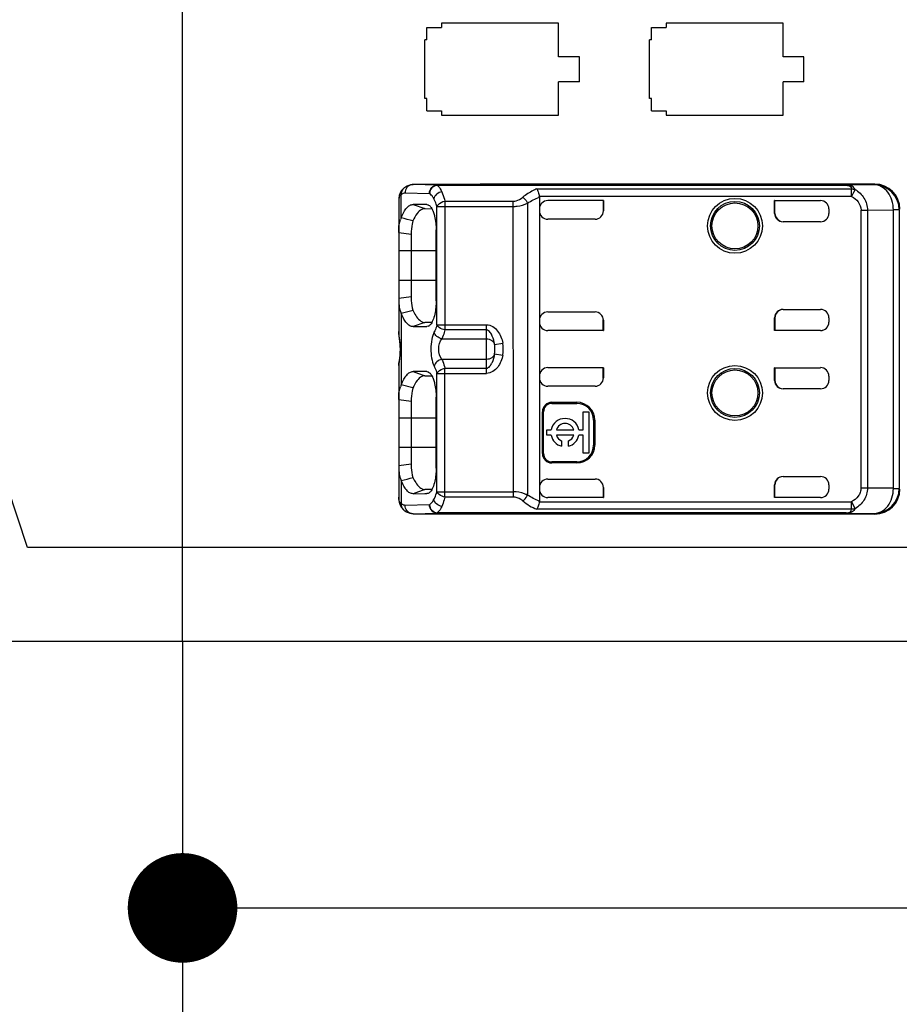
# Model space of a CAD drawing. Header units: millimetres. Extents: x 0 to 210, y 0 to 297.
# Tile 5 of 26: x 79.63 to 86.65, y 146.31 to 154.17. Entities that reach past the tile are written whole.
import ezdxf
from ezdxf.enums import TextEntityAlignment as Align

# ---------------------------------------------------------------- set-up
doc = ezdxf.new("R2010")
doc.units = ezdxf.units.MM
doc.header["$LTSCALE"] = 19.36
doc.layers.get('0').update_dxf_attribs({"linetype": 'CONTINUOUS'})
doc.layers.add('Z_DIM_2D', color=7, linetype='CONTINUOUS')
doc.layers.add('Z_NOTICE', color=7, linetype='CONTINUOUS')
doc.styles.get("Standard").update_dxf_attribs({"font": 'txt', "width": 0.7})
doc.styles.add('TEXTSTYLE_3', font='helveticaneueltw1g-ltcn.otf')
doc.styles.add('TEXTSTYLE_4', font='gdt', dxfattribs={"width": 0.7})
doc.dimstyles.new('DIMSTYLE_1', dxfattribs={"dimtxt": 2.1, "dimasz": 3.5, "dimexe": 1.5, "dimexo": 0, "dimgap": 0.525, "dimtad": 0, "dimtih": 1, "dimtoh": 1, "dimdec": 3, "dimlfac": 3, "dimdsep": 46, "dimtxsty": 'TEXTSTYLE_3', "dimblk": '_FILLED', "dimblk1": '_FILLED', "dimblk2": '_FILLED', "dimcen": 0.09, "dimclrt": 5, "dimadec": 0, "dimazin": 0, "dimtp": 0.2, "dimtm": 0.2, "dimtfac": 1, "dimtdec": 3, "dimtofl": 0, "dimtmove": 0, "dimatfit": 3, "dimldrblk": '_FILLED', "dimfxl": 1, "dimtolj": 1, "dimarcsym": 0})
doc.dimstyles.new('DIMSTYLE_2', dxfattribs={"dimtxt": 2.1, "dimasz": 3.5, "dimexe": 1.5, "dimexo": 0, "dimgap": 0.525, "dimtad": 0, "dimtih": 1, "dimtoh": 1, "dimdec": 3, "dimlfac": 3, "dimdsep": 46, "dimtxsty": 'TEXTSTYLE_3', "dimblk": '_FILLED', "dimblk1": '_FILLED', "dimblk2": '_FILLED', "dimcen": 0.09, "dimclrt": 5, "dimadec": 0, "dimazin": 0, "dimtp": 0.1, "dimtm": 0.1, "dimtfac": 1, "dimtdec": 3, "dimtofl": 0, "dimtmove": 0, "dimatfit": 3, "dimldrblk": '_FILLED', "dimfxl": 1, "dimtolj": 1, "dimarcsym": 0})
doc.dimstyles.new('DIMSTYLE_3', dxfattribs={"dimtxt": 2.1, "dimasz": 3.5, "dimexe": 1.5, "dimexo": 0, "dimgap": 0.525, "dimtad": 0, "dimtih": 1, "dimtoh": 1, "dimdec": 3, "dimlfac": 3, "dimdsep": 46, "dimtxsty": 'TEXTSTYLE_3', "dimblk": '_FILLED', "dimblk1": '_FILLED', "dimblk2": '_FILLED', "dimcen": 0.09, "dimclrt": 5, "dimadec": 0, "dimazin": 0, "dimtp": 0.3, "dimtm": 0.3, "dimtfac": 1, "dimtdec": 3, "dimtofl": 0, "dimtmove": 0, "dimatfit": 3, "dimldrblk": '_FILLED', "dimfxl": 1, "dimtolj": 1, "dimarcsym": 0})
doc.dimstyles.new('DIMSTYLE_4', dxfattribs={"dimtxt": 2.1, "dimasz": 3.5, "dimexe": 1.5, "dimexo": 0, "dimgap": 0.525, "dimtad": 0, "dimtih": 1, "dimtoh": 1, "dimdec": 3, "dimlfac": 3, "dimdsep": 46, "dimtxsty": 'TEXTSTYLE_3', "dimblk": '_FILLED', "dimblk1": '_FILLED', "dimblk2": '_FILLED', "dimcen": 0.09, "dimclrt": 5, "dimadec": 0, "dimazin": 0, "dimtol": 1, "dimtp": 0.4, "dimtm": 0.4, "dimtfac": 1, "dimtdec": 3, "dimtofl": 0, "dimtmove": 0, "dimatfit": 3, "dimldrblk": '_FILLED', "dimfxl": 1, "dimtolj": 1, "dimarcsym": 0})
doc.dimstyles.get("Standard").update_dxf_attribs({"dimtxt": 3.5, "dimasz": 3.5, "dimexe": 1.5, "dimexo": 0, "dimtad": 1, "dimdec": 3, "dimdsep": 46, "dimtxsty": 'STANDARD', "dimblk": '_FILLED', "dimblk1": '_FILLED', "dimblk2": '_FILLED', "dimcen": 0.09, "dimclrt": 5, "dimadec": 0, "dimazin": 0, "dimtol": 1, "dimtp": 0.001, "dimtm": 0.001, "dimtfac": 1, "dimtdec": 3, "dimtofl": 0, "dimtmove": 0, "dimatfit": 3, "dimldrblk": '_FILLED', "dimfxl": 1, "dimtolj": 1, "dimarcsym": 0})

# ---------------------------------------------------------------- blocks, each defined once
blk = doc.blocks.new('*D0')
at = {"layer": 'Z_DIM_2D', "color": 2, "linetype": 'CONTINUOUS'}
blk.add_line((88.5332, 157.4556), (88.5332, 145.5798), dxfattribs=at)
at = {"layer": 'Z_DIM_2D', "color": 5, "linetype": 'CONTINUOUS', "style": 'TEXTSTYLE_3'}
blk.add_text('22.8', height=2.1, rotation=90, dxfattribs=at).set_placement((89.5832, 144.5298), align=Align.RIGHT)
blk = doc.blocks.new('_FILLED')
at = {"color": 0, "linetype": 'BYBLOCK'}
blk.add_solid([(0, 0), (-1, 0.125), (-1, -0.125)], dxfattribs=at)
blk = doc.blocks.new('_NONE')
blk = doc.blocks.new('*D1')
at = {"layer": 'Z_DIM_2D', "color": 2, "linetype": 'CONTINUOUS'}
blk.add_line((80.9332, 149.2056), (80.9332, 145.5798), dxfattribs=at)
at = {"layer": 'Z_DIM_2D', "color": 5, "linetype": 'CONTINUOUS', "style": 'TEXTSTYLE_3'}
blk.add_text('0', height=2.1, rotation=90, dxfattribs=at).set_placement((81.9832, 144.5298), align=Align.RIGHT)
blk = doc.blocks.new('*D2')
at = {"layer": 'Z_DIM_2D', "color": 2, "linetype": 'CONTINUOUS'}
blk.add_line((96.0332, 157.4556), (96.0332, 145.5798), dxfattribs=at)
at = {"layer": 'Z_DIM_2D', "color": 5, "linetype": 'CONTINUOUS', "style": 'TEXTSTYLE_3'}
blk.add_text('45.3', height=2.1, rotation=90, dxfattribs=at).set_placement((97.0832, 144.5298), align=Align.RIGHT)
blk = doc.blocks.new('*D3')
at = {"layer": 'Z_DIM_2D', "color": 2, "linetype": 'CONTINUOUS'}
blk.add_line((103.5332, 157.4556), (103.5332, 145.5798), dxfattribs=at)
at = {"layer": 'Z_DIM_2D', "color": 5, "linetype": 'CONTINUOUS', "style": 'TEXTSTYLE_3'}
blk.add_text('67.8', height=2.1, rotation=90, dxfattribs=at).set_placement((104.5832, 144.5298), align=Align.RIGHT)
blk = doc.blocks.new('*D4')
at = {"layer": 'Z_DIM_2D', "color": 2, "linetype": 'CONTINUOUS'}
for p, q in [((105.4665, 157.4556), (105.4665, 148.3887)), ((105.4665, 148.3887), (107.3938, 147.6349)), ((107.3938, 147.6349), (107.3938, 145.5798))]:
    blk.add_line(p, q, dxfattribs=at)
at = {"layer": 'Z_DIM_2D', "color": 5, "linetype": 'CONTINUOUS', "style": 'TEXTSTYLE_3'}
blk.add_text('73.6', height=2.1, rotation=90, dxfattribs=at).set_placement((108.4438, 144.5298), align=Align.RIGHT)
blk = doc.blocks.new('*D5')
at = {"layer": 'Z_DIM_2D', "color": 2, "linetype": 'CONTINUOUS'}
blk.add_line((112.9665, 157.4556), (112.9665, 145.5798), dxfattribs=at)
at = {"layer": 'Z_DIM_2D', "color": 5, "linetype": 'CONTINUOUS', "style": 'TEXTSTYLE_3'}
blk.add_text('96.1', height=2.1, rotation=90, dxfattribs=at).set_placement((114.0165, 144.5298), align=Align.RIGHT)
blk = doc.blocks.new('*D6')
at = {"layer": 'Z_DIM_2D', "color": 2, "linetype": 'CONTINUOUS'}
for p, q in [((120.4665, 157.4556), (120.4665, 148.3887)), ((120.4665, 148.3887), (117.7146, 147.6349)), ((117.7146, 147.6349), (117.7146, 145.5798))]:
    blk.add_line(p, q, dxfattribs=at)
at = {"layer": 'Z_DIM_2D', "color": 5, "linetype": 'CONTINUOUS', "style": 'TEXTSTYLE_3'}
blk.add_text('118.6', height=2.1, rotation=90, dxfattribs=at).set_placement((118.7646, 144.5298), align=Align.RIGHT)
blk = doc.blocks.new('*D7')
at = {"layer": 'Z_DIM_2D', "color": 2, "linetype": 'CONTINUOUS'}
blk.add_line((121.3998, 149.2056), (121.3998, 145.5798), dxfattribs=at)
at = {"layer": 'Z_DIM_2D', "color": 5, "linetype": 'CONTINUOUS'}
for s, height, style, p in [('0.4', 1.47, 'TEXTSTYLE_3', (122.1348, 144.5298)), ('`', 1.47, 'TEXTSTYLE_4', (122.1348, 142.0615)), ('121.4', 2.1, 'TEXTSTYLE_3', (122.4498, 140.3465))]:
    blk.add_text(s, height=height, rotation=90, dxfattribs=dict(at, style=style)).set_placement(p, align=Align.RIGHT)
blk = doc.blocks.new('*D8')
at = {"layer": 'Z_DIM_2D', "color": 2, "linetype": 'CONTINUOUS'}
for p, q in [((78.8268, 152.5468), (76.7155, 152.5468)), ((79.6965, 149.9556), (78.8268, 152.5468)), ((96.0332, 149.9556), (79.6965, 149.9556))]:
    blk.add_line(p, q, dxfattribs=at)
at = {"layer": 'Z_DIM_2D', "color": 5, "linetype": 'CONTINUOUS', "style": 'TEXTSTYLE_3'}
blk.add_text('2.25', height=2.1, dxfattribs=at).set_placement((75.6655, 151.4968), align=Align.RIGHT)
blk = doc.blocks.new('*D9')
at = {"layer": 'Z_DIM_2D', "color": 2, "linetype": 'CONTINUOUS'}
blk.add_line((80.9332, 149.2056), (76.7155, 149.2056), dxfattribs=at)
at = {"layer": 'Z_DIM_2D', "color": 5, "linetype": 'CONTINUOUS', "style": 'TEXTSTYLE_3'}
blk.add_text('0', height=2.1, dxfattribs=at).set_placement((75.6655, 148.1556), align=Align.RIGHT)
blk = doc.blocks.new('*D10')
at = {"layer": 'Z_DIM_2D', "color": 2, "linetype": 'CONTINUOUS'}
blk.add_line((88.5332, 157.4556), (76.7155, 157.4556), dxfattribs=at)
at = {"layer": 'Z_DIM_2D', "color": 5, "linetype": 'CONTINUOUS', "style": 'TEXTSTYLE_3'}
blk.add_text('24.75', height=2.1, dxfattribs=at).set_placement((75.6655, 156.4056), align=Align.RIGHT)
blk = doc.blocks.new('*D11')
at = {"layer": 'Z_DIM_2D', "color": 2, "linetype": 'CONTINUOUS'}
for p, q in [((79.769, 164.9556), (79.0442, 162.6937)), ((96.0332, 164.9556), (79.769, 164.9556)), ((79.0442, 162.6937), (76.7155, 162.6937))]:
    blk.add_line(p, q, dxfattribs=at)
at = {"layer": 'Z_DIM_2D', "color": 5, "linetype": 'CONTINUOUS', "style": 'TEXTSTYLE_3'}
blk.add_text('47.25', height=2.1, dxfattribs=at).set_placement((75.6655, 161.6437), align=Align.RIGHT)
blk = doc.blocks.new('*D12')
at = {"layer": 'Z_DIM_2D', "color": 2, "linetype": 'CONTINUOUS'}
blk.add_line((80.9332, 165.7056), (76.7155, 165.7056), dxfattribs=at)
at = {"layer": 'Z_DIM_2D', "color": 5, "linetype": 'CONTINUOUS'}
for s, height, style, p in [('49.5', 2.1, 'TEXTSTYLE_3', (71.4822, 164.6556)), ('`', 1.47, 'TEXTSTYLE_4', (73.1972, 164.9706)), ('0.4', 1.47, 'TEXTSTYLE_3', (75.6655, 164.9706))]:
    blk.add_text(s, height=height, dxfattribs=dict(at, style=style)).set_placement(p, align=Align.RIGHT)

msp = doc.modelspace()

# ---------------------------------------------------------------- linework, layer by layer
at = {"color": 7, "linetype": 'CONTINUOUS'}
for p, q in [((80.93317, 149.2056), (80.93317, 165.7056)), ((82.88317, 154.0056), (82.88317, 154.1056)), ((82.88317, 154.1056), (82.99984, 154.1056)), ((82.99984, 154.13893), (82.99984, 154.1056)), ((83.93317, 154.13893), (82.99984, 154.13893)), ((83.93317, 153.87227), (83.93317, 154.13893)), ((84.67484, 154.0056), (84.67484, 154.1056)), ((84.67484, 154.1056), (84.79151, 154.1056)), ((84.79151, 154.13893), (84.79151, 154.1056)), ((85.72484, 154.13893), (84.79151, 154.13893)), ((85.72484, 153.87227), (85.72484, 154.13893)), ((82.86651, 153.53893), (82.86651, 154.0056)), ((82.88317, 154.0056), (82.86651, 154.0056)), ((84.65817, 153.53893), (84.65817, 154.0056)), ((84.67484, 154.0056), (84.65817, 154.0056)), ((84.09984, 153.87227), (83.93317, 153.87227)), ((84.09984, 153.67227), (84.09984, 153.87227)), ((85.89151, 153.87227), (85.72484, 153.87227)), ((85.89151, 153.67227), (85.89151, 153.87227)), ((83.93317, 153.4056), (83.93317, 153.67227)), ((84.09984, 153.67227), (83.93317, 153.67227)), ((85.72484, 153.4056), (85.72484, 153.67227)), ((85.89151, 153.67227), (85.72484, 153.67227)), ((82.88317, 153.53893), (82.86651, 153.53893)), ((82.88317, 153.43893), (82.88317, 153.53893)), ((84.67484, 153.53893), (84.65817, 153.53893)), ((84.67484, 153.43893), (84.67484, 153.53893)), ((82.88317, 153.43893), (82.99984, 153.43893)), ((82.99984, 153.43893), (82.99984, 153.4056)), ((82.99984, 153.4056), (83.93317, 153.4056)), ((84.67484, 153.43893), (84.79151, 153.43893)), ((84.79151, 153.43893), (84.79151, 153.4056)), ((84.79151, 153.4056), (85.72484, 153.4056)), ((82.69615, 152.82159), (82.69608, 152.82153)), ((82.77146, 152.85239), (82.77229, 152.85237)), ((83.30817, 152.85237), (82.7723, 152.85237)), ((82.96613, 152.84773), (86.22891, 152.84773)), ((86.45818, 152.8556), (83.30817, 152.8556)), ((82.65906, 152.74067), (82.65818, 152.72034)), ((83.78039, 152.75153), (83.78039, 150.32633)), ((82.65817, 152.72036), (82.65817, 151.67909)), ((82.77293, 152.6932), (82.86723, 152.65989)), ((82.8822, 152.69279), (82.8672, 152.69287)), ((82.8822, 152.69279), (82.89005, 152.69105)), ((84.29151, 152.7241), (83.84706, 152.7241)), ((84.28918, 152.72363), (84.29151, 152.7241)), ((84.28918, 152.72363), (84.28918, 152.64002)), ((84.29151, 152.7241), (84.29151, 152.64234)), ((85.65817, 152.62227), (85.65817, 152.7241)), ((85.6605, 152.72363), (85.65817, 152.7241)), ((85.65817, 152.7241), (86.02484, 152.7241)), ((85.6605, 152.62227), (85.6605, 152.72363)), ((82.8672, 152.65988), (82.92226, 152.6594)), ((86.09151, 152.65743), (86.09151, 152.62226)), ((86.65263, 152.65013), (86.65263, 150.42774)), ((84.22481, 152.57565), (83.84706, 152.57565)), ((86.02484, 152.5556), (85.72485, 152.5556)), ((82.65817, 152.46925), (82.75788, 152.456)), ((82.75788, 152.456), (82.75788, 151.95524)), ((82.95661, 151.92326), (82.95661, 152.48996)), ((82.75788, 151.95524), (82.65817, 151.94185)), ((82.77217, 151.8476), (82.67843, 151.82337)), ((83.84706, 151.83555), (84.22481, 151.83555)), ((85.72485, 151.8556), (86.02484, 151.8556)), ((82.86721, 151.7513), (82.77278, 151.71801)), ((82.92252, 151.7518), (82.86713, 151.75131)), ((82.89201, 151.72077), (82.88239, 151.71882)), ((84.28918, 151.68757), (84.28918, 151.77118)), ((84.29151, 151.76885), (84.29151, 151.6871)), ((85.65817, 151.6871), (85.65817, 151.78893)), ((85.6605, 151.78893), (85.6605, 151.68757)), ((86.09151, 151.78893), (86.09151, 151.75377)), ((82.65817, 151.67905), (82.65834, 151.6703)), ((82.65834, 151.6703), (82.65849, 151.66682)), ((82.65849, 151.66685), (82.66019, 151.64628)), ((82.65849, 151.66681), (82.65849, 151.66685)), ((82.77268, 151.71844), (82.86724, 151.71872)), ((82.86724, 151.71872), (82.88239, 151.71882)), ((84.29151, 151.6871), (83.84706, 151.6871)), ((84.28918, 151.68757), (84.29151, 151.6871)), ((85.6605, 151.68757), (85.65817, 151.6871)), ((86.02484, 151.6871), (85.65817, 151.6871)), ((83.42484, 151.54276), (83.42484, 151.54506)), ((83.42484, 151.53495), (83.42484, 151.54276)), ((83.42484, 151.52941), (83.42484, 151.53495)), ((82.77293, 151.35987), (82.86723, 151.32656)), ((82.8822, 151.35946), (82.8672, 151.35954)), ((82.8672, 151.32655), (82.92226, 151.32607)), ((82.8822, 151.35946), (82.89005, 151.35772)), ((84.29151, 151.39076), (83.84706, 151.39076)), ((84.28918, 151.3903), (84.29151, 151.39076)), ((84.28918, 151.30668), (84.28918, 151.3903)), ((84.29151, 151.39076), (84.29151, 151.30901)), ((85.65817, 151.28893), (85.65817, 151.39076)), ((85.6605, 151.3903), (85.65817, 151.39076)), ((85.65817, 151.39076), (86.02484, 151.39076)), ((85.6605, 151.3903), (85.6605, 151.28893)), ((82.77197, 151.22896), (82.67816, 151.25284)), ((86.09151, 151.3241), (86.09151, 151.28893)), ((84.22481, 151.24231), (83.84706, 151.24231)), ((86.02484, 151.22227), (85.72485, 151.22227)), ((82.65817, 151.13592), (82.75788, 151.12267)), ((82.75788, 151.12267), (82.75788, 150.62192)), ((82.95661, 150.58993), (82.95661, 151.15663)), ((83.88039, 151.11442), (84.08039, 151.11442)), ((83.88039, 151.1056), (84.08039, 151.1056)), ((83.80491, 150.7056), (83.80491, 151.03893)), ((83.81373, 150.7056), (83.81373, 151.03893)), ((84.12984, 150.89509), (84.12984, 151.03768)), ((84.12984, 151.03768), (84.174, 151.03768)), ((84.174, 151.03768), (84.174, 150.70834)), ((84.21373, 150.97227), (84.21373, 150.77227)), ((84.22254, 150.97227), (84.22254, 150.77227)), ((83.84067, 150.85093), (83.84067, 150.89509)), ((83.84067, 150.89509), (83.87522, 150.89509)), ((83.91661, 150.89509), (84.0543, 150.89509)), ((84.0957, 150.89509), (84.12984, 150.89509)), ((83.87522, 150.85093), (83.84067, 150.85093)), ((84.0543, 150.85093), (83.91661, 150.85093)), ((83.95787, 150.80618), (83.95787, 150.76401)), ((84.01305, 150.76401), (84.01305, 150.80618)), ((84.12984, 150.85093), (84.0957, 150.85093)), ((84.12984, 150.70834), (84.12984, 150.85093)), ((84.174, 150.70834), (84.12984, 150.70834)), ((82.75788, 150.62192), (82.65817, 150.6086)), ((84.08039, 150.63893), (83.88039, 150.63893)), ((84.08039, 150.63012), (83.88039, 150.63012)), ((83.84706, 150.50222), (84.22481, 150.50222)), ((85.72485, 150.52227), (86.02484, 150.52227)), ((82.77268, 150.3851), (82.86724, 150.38539)), ((82.86721, 150.41796), (82.77278, 150.38468)), ((82.92252, 150.41846), (82.86713, 150.41798)), ((82.86724, 150.38539), (82.88239, 150.38549)), ((82.89201, 150.38744), (82.88239, 150.38549)), ((84.28918, 150.43821), (84.29151, 150.43552)), ((84.28918, 150.43821), (84.28918, 150.35423)), ((84.29151, 150.43552), (84.29151, 150.35377)), ((85.65817, 150.35377), (85.65817, 150.4556)), ((85.6605, 150.35423), (85.6605, 150.4556)), ((86.09151, 150.4556), (86.09151, 150.42043)), ((84.29151, 150.35377), (83.84706, 150.35377)), ((84.28918, 150.35423), (84.29151, 150.35377)), ((85.6605, 150.35423), (85.65817, 150.35377)), ((86.02484, 150.35377), (85.65817, 150.35377)), ((82.68014, 150.27459), (82.69602, 150.25638)), ((82.696, 150.25639), (82.6961, 150.2563)), ((86.22891, 150.23014), (82.96613, 150.23014)), ((82.7723, 150.22549), (82.77147, 150.22548)), ((82.7723, 150.22549), (83.30817, 150.22549)), ((86.45818, 150.22227), (83.30817, 150.22227)), ((121.39984, 149.2056), (80.93317, 149.2056))]:
    msp.add_line(p, q, dxfattribs=at)
at = {"color": 9, "linetype": 'CONTINUOUS'}
for p, q in [((82.96613, 152.84773), (82.7723, 152.85237)), ((82.96612, 152.84773), (82.96612, 152.84598)), ((86.22891, 152.84598), (82.96612, 152.84598)), ((86.45263, 152.85005), (86.22891, 152.84773)), ((86.22891, 152.84598), (86.22891, 152.84773)), ((86.45263, 152.85005), (86.45818, 152.8556)), ((82.67825, 152.5869), (82.67825, 152.77218)), ((82.71002, 152.7857), (82.90348, 152.78106)), ((83.75918, 152.81739), (86.27152, 152.81739)), ((86.27151, 152.75767), (83.77992, 152.75767)), ((86.27152, 152.75767), (86.27152, 152.81739)), ((86.2879, 152.78918), (86.27152, 152.75766)), ((86.30003, 152.81258), (86.2879, 152.78918)), ((82.88242, 152.69229), (82.88959, 152.68975)), ((82.96355, 151.73371), (82.96355, 152.67749)), ((82.96355, 152.67749), (83.57282, 152.67749)), ((83.0262, 152.7194), (83.0262, 151.6918)), ((83.0262, 152.7194), (83.57282, 152.7194)), ((83.57283, 150.35847), (83.57282, 152.7194)), ((83.68612, 152.70331), (83.68612, 150.37456)), ((84.28918, 152.64002), (84.29151, 152.64234)), ((85.65817, 152.62227), (85.6605, 152.62227)), ((86.34739, 150.42996), (86.34739, 152.64791)), ((86.34739, 152.64791), (86.39846, 152.64791)), ((86.39846, 152.64817), (86.60584, 152.64979)), ((86.39846, 152.64817), (86.39846, 150.42969)), ((86.65263, 152.65006), (86.60584, 152.65006)), ((86.60584, 150.42807), (86.60584, 152.64979)), ((82.95661, 152.32227), (82.65817, 152.32227)), ((82.65817, 152.08893), (82.95661, 152.08893)), ((82.67821, 151.82443), (82.67821, 151.25349)), ((82.96355, 151.7337), (83.35817, 151.7337)), ((83.35817, 151.34416), (83.35817, 151.7337)), ((84.28918, 151.77118), (84.29151, 151.76885)), ((85.6605, 151.78893), (85.65817, 151.78893)), ((82.65845, 151.6703), (82.65817, 151.67908)), ((82.65849, 151.66685), (82.65845, 151.6703)), ((83.35817, 151.6918), (83.0262, 151.6918)), ((83.00355, 151.62108), (83.35817, 151.62108)), ((83.42373, 151.57625), (83.48929, 151.58619)), ((83.42439, 151.56912), (83.42373, 151.57625)), ((83.4247, 151.56228), (83.42439, 151.56912)), ((83.42484, 151.54506), (83.4247, 151.56228)), ((83.42373, 151.50161), (83.48929, 151.49167)), ((82.65847, 151.41073), (82.65845, 151.40756)), ((82.65849, 151.41105), (82.65847, 151.41073)), ((83.35817, 151.45679), (83.00355, 151.45679)), ((82.88242, 151.35896), (82.88959, 151.35642)), ((82.96355, 150.40037), (82.96355, 151.34416)), ((82.96355, 151.34416), (83.35817, 151.34416)), ((83.0262, 150.35847), (83.0262, 151.38606)), ((83.0262, 151.38606), (83.35817, 151.38606)), ((84.28918, 151.30668), (84.29151, 151.30901)), ((85.65817, 151.28893), (85.6605, 151.28893)), ((83.88039, 151.11442), (83.88039, 151.1056)), ((84.08039, 151.1056), (84.08039, 151.11442)), ((83.81373, 151.03893), (83.80491, 151.03893)), ((82.95661, 150.98893), (82.65817, 150.98893)), ((84.22254, 150.97227), (84.21373, 150.97227)), ((82.65817, 150.7556), (82.95661, 150.7556)), ((83.80491, 150.7056), (83.81373, 150.7056)), ((84.21373, 150.77227), (84.22254, 150.77227)), ((83.88039, 150.63893), (83.88039, 150.63012)), ((84.08039, 150.63012), (84.08039, 150.63893)), ((82.67826, 150.491), (82.67826, 150.30566)), ((82.96355, 150.40037), (83.57282, 150.40037)), ((86.39846, 150.42996), (86.34739, 150.42996)), ((86.60584, 150.42807), (86.39846, 150.42969)), ((86.60584, 150.4278), (86.65263, 150.4278)), ((83.57283, 150.35847), (83.0262, 150.35847)), ((83.77992, 150.32019), (86.27152, 150.32019)), ((86.02484, 150.35377), (86.02484, 150.35423)), ((86.27152, 150.32019), (86.30009, 150.26514)), ((86.27152, 150.26047), (86.27152, 150.32019)), ((82.90347, 150.2968), (82.70959, 150.29215)), ((82.7723, 150.22549), (82.96613, 150.23014)), ((82.96612, 150.23189), (82.96612, 150.23014)), ((86.2289, 150.23189), (82.96612, 150.23189)), ((86.27152, 150.26047), (83.76057, 150.26047)), ((86.22891, 150.23189), (86.22891, 150.23014)), ((86.22891, 150.23014), (86.45263, 150.22781)), ((86.45818, 150.22227), (86.45263, 150.22781))]:
    msp.add_line(p, q, dxfattribs=at)
at = {"color": 7, "linetype": 'CONTINUOUS'}
for points in [[(82.69617, 152.8216), (82.68149, 152.8052), (82.67019, 152.7855), (82.66285, 152.76387), (82.65906, 152.74067)], [(82.66019, 151.64628), (82.66542, 151.60062), (82.66773, 151.57412), (82.66889, 151.54584), (82.66847, 151.5172), (82.66664, 151.48972), (82.66396, 151.46408), (82.66122, 151.44083), (82.65907, 151.41967), (82.65847, 151.41073)], [(82.65849, 151.41105), (82.6583, 151.40673), (82.65818, 151.40043), (82.65817, 150.35753)], [(82.65817, 150.35754), (82.65882, 150.34001), (82.66227, 150.31647), (82.66925, 150.29453), (82.68014, 150.27459)]]:
    msp.add_lwpolyline(points, dxfattribs=at)
for centre, radius in [((85.34151, 152.52227), 0.21899), ((85.34151, 152.52227), 0.18333), ((85.34151, 151.18893), 0.21899), ((85.34151, 151.18893), 0.18333)]:
    msp.add_circle(centre, radius, dxfattribs=at)
at = {"color": 9, "linetype": 'CONTINUOUS'}
for centre in [(85.34151, 152.52227), (85.34151, 151.18893)]:
    msp.add_circle(centre, 0.19526, dxfattribs=at)
for centre, radius, start, end in [((82.73221, 152.78177), 0.05372, 132.261788, 141.448359), ((82.77252, 152.79318), 0.0592, 90.228055, 102.124926), ((86.45259, 152.65002), 0.20003, 0.001897, 89.989308), ((82.82362, 151.6805), 0.16548, 183.534055, 184.656327), ((82.78885, 151.39914), 0.13067, 176.30102, 178.929416), ((82.81123, 151.39862), 0.15306, 178.89245, 179.98359), ((86.45259, 150.42785), 0.20003, 270.010532, 359.998105), ((83.92124, 150.65973), 0.43038, 230.649659, 248.078656), ((82.77251, 150.28464), 0.05915, 257.878393, 269.779857)]:
    msp.add_arc(centre, radius, start, end, dxfattribs=at)
at = {"color": 7, "linetype": 'CONTINUOUS'}
for centre, radius, start, end in [((83.30592, 152.65091), 0.20147, 89.35813, 89.998627), ((86.45817, 152.65562), 0.19998, 0.03889, 89.997883), ((83.84706, 152.65743), 0.06667, 90.003136, 179.997355), ((86.02484, 152.65696), 0.06667, 0.012557, 89.997445), ((82.80002, 152.52239), 0.13781, 152.093733, 158.925611), ((77.25971, 131.18421), 22.0773, 75.541425, 75.792612), ((83.84707, 152.64233), 0.06668, 180.052539, 269.987881), ((86.02484, 152.62227), 0.06667, 270, 360), ((82.80518, 151.89124), 0.14347, 201.085093, 207.753626), ((83.84707, 151.76887), 0.06668, 90.007365, 180.001363), ((86.02484, 151.78893), 0.06667, 0, 90), ((82.80029, 151.18892), 0.1381, 152.124965, 158.939165), ((83.84707, 151.309), 0.06668, 180.052537, 269.987881), ((86.02484, 151.28893), 0.06667, 270, 360), ((83.88039, 151.03893), 0.07548, 90, 180), ((83.88039, 151.03893), 0.06667, 90, 180), ((84.08039, 150.97227), 0.14215, 0, 90), ((84.08039, 150.97227), 0.13333, 0, 90), ((83.98546, 150.87301), 0.11243, 11.327261, 168.672739), ((83.98546, 150.87301), 0.0723, 17.784655, 162.215345), ((83.98546, 150.87301), 0.11243, 191.327261, 255.795811), ((83.98546, 150.87301), 0.0723, 197.784655, 247.568017), ((83.98546, 150.87301), 0.11243, 284.204189, 348.672739), ((83.98546, 150.87301), 0.0723, 292.431983, 342.215345), ((83.88039, 150.7056), 0.07548, 180, 270), ((83.88039, 150.7056), 0.06667, 180, 270), ((84.08039, 150.77227), 0.14215, 270, 360), ((84.08039, 150.77227), 0.13333, 270, 360), ((82.80485, 150.55774), 0.14311, 201.108164, 207.798759), ((72.91564, 188.37847), 39.1261, 284.449239, 284.590994), ((83.84707, 150.43554), 0.06668, 90.007365, 180.001363), ((86.02484, 150.4556), 0.06667, 0, 90), ((83.84707, 150.42045), 0.06668, 180.052965, 269.99221), ((86.02484, 150.4209), 0.06667, 270.001986, 359.990622), ((86.45817, 150.42224), 0.19998, 270.002116, 359.961106), ((83.30592, 150.42713), 0.20166, 270.001546, 270.641062)]:
    msp.add_arc(centre, radius, start, end, dxfattribs=at)
for centre, major_axis, ratio, start_param, end_param in [((84.22483, 152.64232), (0.04715, 0.04715), 0.9996955, 3.9268385, 5.4979394), ((85.72485, 152.62227), (-0.06668, 0), 0.9998477, 0, 1.5707963), ((85.72718, 152.62227), (0.06668, 0), 0.9998477, 3.1415912, 4.712389), ((84.22483, 151.76887), (0.04715, -0.04715), 0.9996955, 0.7852459, 2.3563468), ((85.72485, 151.78893), (-0.06668, 0), 0.9998477, -1.5707963, 0), ((85.72718, 151.78893), (0.06668, 0), 0.9998477, 1.5707963, 3.1415927), ((83.84706, 151.75377), (0, -0.06667), 0.9999939, 4.712389, 6.2831853), ((86.02484, 151.75423), (0, 0.06667), 0.9999939, -3.1415927, -1.5707963), ((86.02484, 151.75377), (0, -0.06667), 0.9999939, 0, 1.5707963), ((83.84706, 151.3241), (0, 0.06667), 0.9999939, 0, 1.5707963), ((86.02484, 151.3241), (0, 0.06667), 0.9999939, -1.5707963, 0), ((84.22483, 151.30899), (0.04715, 0.04715), 0.9996955, 3.9268385, 5.4979394), ((85.72485, 151.28893), (-0.06668, 0), 0.9998477, 0, 1.5707963), ((85.72718, 151.28893), (0.06668, 0), 0.9998477, 3.1415912, 4.712389), ((84.22483, 150.43554), (0.04715, -0.04715), 0.9996955, 0.7852459, 2.3563468), ((85.72485, 150.4556), (-0.06668, 0), 0.9998477, -1.5707963, 0), ((85.72718, 150.4556), (0.06668, 0), 0.9998477, 1.5707964, 3.1415927), ((86.02484, 150.42043), (0, -0.06667), 0.9999939, 0, 1.5707963)]:
    msp.add_ellipse(centre, major_axis=major_axis, ratio=ratio, start_param=start_param, end_param=end_param, dxfattribs=at)
for points, knots in [([(82.69608, 152.82153), (82.70107, 152.82607), (82.72258, 152.84317), (82.75073, 152.85241), (82.77147, 152.85239)], [0, 0, 0, 0, 0.2455015, 1, 1, 1, 1]), ([(86.22891, 152.84598), (86.24085, 152.8452), (86.26424, 152.84485), (86.27046, 152.82426), (86.27152, 152.81739)], [0, 0, 0, 0, 0.6329316, 1, 1, 1, 1]), ([(83.75918, 152.81739), (83.7649, 152.81043), (83.77309, 152.79025), (83.77796, 152.76971), (83.77992, 152.75767)], [0, 0, 0, 0, 0.424934, 1, 1, 1, 1]), ([(82.67825, 152.5869), (82.68397, 152.60248), (82.69623, 152.63017), (82.71888, 152.6644), (82.7439, 152.68706), (82.7636, 152.69275), (82.77245, 152.69279)], [0, 0, 0, 0, 0.3340163, 0.6063844, 0.8219014, 1, 1, 1, 1]), ([(82.89005, 152.6911), (82.89247, 152.69026), (82.90328, 152.68511), (82.91168, 152.67593), (82.91706, 152.66831)], [0, 0, 0, 0, 0.2152947, 1, 1, 1, 1]), ([(82.8672, 152.65988), (82.85836, 152.65996), (82.83296, 152.6534), (82.79869, 152.61758), (82.7811, 152.58306), (82.77203, 152.5625)], [0, 0, 0, 0, 0.1859326, 0.5277581, 1, 1, 1, 1]), ([(82.92716, 152.65099), (82.928, 152.64926), (82.93142, 152.64188), (82.93434, 152.63427), (82.93636, 152.62839)], [0, 0, 0, 0, 0.2352281, 1, 1, 1, 1]), ([(82.93636, 152.62839), (82.93969, 152.61866), (82.95218, 152.57354), (82.95646, 152.52642), (82.95661, 152.48996)], [0, 0, 0, 0, 0.2200328, 1, 1, 1, 1]), ([(82.65817, 152.46912), (82.65818, 152.47872), (82.65891, 152.51322), (82.66244, 152.54858), (82.67143, 152.57194)], [0, 0, 0, 0, 0.2772198, 1, 1, 1, 1]), ([(82.77203, 152.5625), (82.76954, 152.55476), (82.76073, 152.51989), (82.75822, 152.48376), (82.75783, 152.456)], [0, 0, 0, 0, 0.2265876, 1, 1, 1, 1]), ([(82.75782, 151.95525), (82.75783, 151.94545), (82.75869, 151.90961), (82.76323, 151.87323), (82.77205, 151.84863)], [0, 0, 0, 0, 0.2727802, 1, 1, 1, 1]), ([(82.65817, 151.94201), (82.65819, 151.92353), (82.65936, 151.88904), (82.66556, 151.8546), (82.67131, 151.83962)], [0, 0, 0, 0, 0.535236, 1, 1, 1, 1]), ([(82.95661, 151.92326), (82.95659, 151.90989), (82.95487, 151.86135), (82.94701, 151.81251), (82.93509, 151.77932)], [0, 0, 0, 0, 0.2749055, 1, 1, 1, 1]), ([(82.77268, 151.71844), (82.76382, 151.71836), (82.744, 151.72382), (82.7189, 151.74658), (82.69624, 151.78097), (82.68394, 151.80878), (82.67821, 151.82443)], [0, 0, 0, 0, 0.1776733, 0.3929045, 0.6656409, 1, 1, 1, 1]), ([(82.77205, 151.84863), (82.7785, 151.83428), (82.79789, 151.79433), (82.8365, 151.75104), (82.86713, 151.75131)], [0, 0, 0, 0, 0.3394358, 1, 1, 1, 1]), ([(82.91657, 151.74166), (82.91475, 151.73905), (82.90815, 151.73046), (82.89927, 151.7231), (82.89202, 151.72052)], [0, 0, 0, 0, 0.2927394, 1, 1, 1, 1]), ([(82.67821, 151.25349), (82.68393, 151.26908), (82.6962, 151.29678), (82.71886, 151.33104), (82.74388, 151.35372), (82.7636, 151.35942), (82.77245, 151.35946)], [0, 0, 0, 0, 0.3340182, 0.606399, 0.8219224, 1, 1, 1, 1]), ([(82.8672, 151.32655), (82.85836, 151.32663), (82.83296, 151.32007), (82.79869, 151.28425), (82.7811, 151.24973), (82.77203, 151.22917)], [0, 0, 0, 0, 0.1859326, 0.5277581, 1, 1, 1, 1]), ([(82.89005, 151.35776), (82.89247, 151.35692), (82.90328, 151.35178), (82.91168, 151.3426), (82.91706, 151.33497)], [0, 0, 0, 0, 0.2152947, 1, 1, 1, 1]), ([(82.92716, 151.31765), (82.928, 151.31593), (82.93142, 151.30855), (82.93434, 151.30094), (82.93636, 151.29506)], [0, 0, 0, 0, 0.2352281, 1, 1, 1, 1]), ([(82.93636, 151.29506), (82.93969, 151.28533), (82.95218, 151.2402), (82.95646, 151.19309), (82.95661, 151.15663)], [0, 0, 0, 0, 0.2200328, 1, 1, 1, 1]), ([(82.65817, 151.13579), (82.65818, 151.14538), (82.65891, 151.17986), (82.66243, 151.2152), (82.67141, 151.23855)], [0, 0, 0, 0, 0.2772053, 1, 1, 1, 1]), ([(82.77203, 151.22917), (82.76954, 151.22143), (82.76073, 151.18656), (82.75822, 151.15042), (82.75783, 151.12267)], [0, 0, 0, 0, 0.2265871, 1, 1, 1, 1]), ([(82.75782, 150.62192), (82.75783, 150.61211), (82.75869, 150.57626), (82.76324, 150.53987), (82.77206, 150.51527)], [0, 0, 0, 0, 0.2727911, 1, 1, 1, 1]), ([(82.65817, 150.60875), (82.65819, 150.59024), (82.65935, 150.5557), (82.66557, 150.5212), (82.67134, 150.5062)], [0, 0, 0, 0, 0.5353223, 1, 1, 1, 1]), ([(82.95661, 150.58993), (82.95659, 150.57656), (82.95487, 150.52802), (82.94701, 150.47918), (82.93509, 150.44599)], [0, 0, 0, 0, 0.2749057, 1, 1, 1, 1]), ([(82.77268, 150.3851), (82.76383, 150.38503), (82.74402, 150.39048), (82.71893, 150.41322), (82.69628, 150.44757), (82.68398, 150.47536), (82.67826, 150.491)], [0, 0, 0, 0, 0.1776981, 0.3929209, 0.665641, 1, 1, 1, 1]), ([(82.77206, 150.51527), (82.77851, 150.50092), (82.79791, 150.46098), (82.83651, 150.41771), (82.86713, 150.41798)], [0, 0, 0, 0, 0.3394237, 1, 1, 1, 1]), ([(82.91657, 150.40833), (82.91475, 150.40571), (82.90815, 150.39712), (82.89927, 150.38976), (82.89202, 150.38719)], [0, 0, 0, 0, 0.2927392, 1, 1, 1, 1]), ([(83.77992, 150.32019), (83.77802, 150.30821), (83.77281, 150.28797), (83.76584, 150.26761), (83.76057, 150.26047)], [0, 0, 0, 0, 0.5774792, 1, 1, 1, 1]), ([(82.77148, 150.22548), (82.76436, 150.22547), (82.7368, 150.22827), (82.71121, 150.24258), (82.6961, 150.2563)], [0, 0, 0, 0, 0.2585137, 1, 1, 1, 1]), ([(86.2289, 150.23189), (86.23638, 150.23242), (86.2484, 150.23312), (86.26728, 150.24078), (86.2704, 150.25363), (86.27152, 150.26047)], [0, 0, 0, 0, 0.3922961, 0.637172, 1, 1, 1, 1])]:
    msp.add_open_spline(points, degree=3, knots=knots, dxfattribs=at)
at = {"color": 9, "linetype": 'CONTINUOUS'}
for points, knots in [([(82.76009, 152.85105), (82.74609, 152.84806), (82.71926, 152.83067), (82.70966, 152.80057), (82.70962, 152.78571)], [0, 0, 0, 0, 0.4906211, 1, 1, 1, 1]), ([(82.90348, 152.78106), (82.90352, 152.79791), (82.916, 152.83239), (82.95001, 152.84768), (82.96614, 152.84773)], [0, 0, 0, 0, 0.5109428, 1, 1, 1, 1]), ([(82.96612, 152.84598), (82.95037, 152.84471), (82.91886, 152.82907), (82.90469, 152.79719), (82.90348, 152.78106)], [0, 0, 0, 0, 0.494196, 1, 1, 1, 1]), ([(82.96612, 152.84598), (82.9695, 152.84335), (82.98465, 152.82864), (82.99478, 152.80965), (83.00164, 152.7944)], [0, 0, 0, 0, 0.2038302, 1, 1, 1, 1]), ([(86.30003, 152.81258), (86.29508, 152.82267), (86.27595, 152.84595), (86.24553, 152.84768), (86.2289, 152.84773)], [0, 0, 0, 0, 0.4034108, 1, 1, 1, 1]), ([(86.60584, 152.65006), (86.60573, 152.67579), (86.59815, 152.7261), (86.56557, 152.79171), (86.51537, 152.83798), (86.47279, 152.84991), (86.45263, 152.85005)], [0, 0, 0, 0, 0.2792715, 0.5426264, 0.7811769, 1, 1, 1, 1]), ([(82.67826, 152.77218), (82.6725, 152.76804), (82.66245, 152.75557), (82.65943, 152.74023), (82.65868, 152.73213)], [0, 0, 0, 0, 0.4660309, 1, 1, 1, 1]), ([(82.6902, 152.81525), (82.68322, 152.8065), (82.67757, 152.7912), (82.67786, 152.77609), (82.67827, 152.7722)], [0, 0, 0, 0, 0.7411544, 1, 1, 1, 1]), ([(82.67825, 152.77218), (82.68069, 152.77439), (82.68973, 152.78172), (82.70166, 152.78591), (82.71002, 152.7857)], [0, 0, 0, 0, 0.282633, 1, 1, 1, 1]), ([(82.93899, 152.73876), (82.93639, 152.74349), (82.92691, 152.75929), (82.91449, 152.77396), (82.90348, 152.78106)], [0, 0, 0, 0, 0.2917932, 1, 1, 1, 1]), ([(83.00164, 152.7944), (82.9868, 152.79191), (82.95907, 152.77875), (82.9419, 152.75253), (82.93899, 152.73876)], [0, 0, 0, 0, 0.5164598, 1, 1, 1, 1]), ([(83.00164, 152.7944), (83.00405, 152.78906), (83.01408, 152.76469), (83.0214, 152.73929), (83.0262, 152.7194)], [0, 0, 0, 0, 0.2227918, 1, 1, 1, 1]), ([(83.57282, 152.7194), (83.58021, 152.71944), (83.60789, 152.72321), (83.63274, 152.73806), (83.64836, 152.75094)], [0, 0, 0, 0, 0.2675427, 1, 1, 1, 1]), ([(83.75918, 152.81739), (83.74947, 152.81328), (83.71034, 152.7951), (83.67355, 152.77164), (83.64836, 152.75094)], [0, 0, 0, 0, 0.2443185, 1, 1, 1, 1]), ([(83.64836, 152.75094), (83.65218, 152.74816), (83.66762, 152.73479), (83.67962, 152.71754), (83.68612, 152.70331)], [0, 0, 0, 0, 0.231976, 1, 1, 1, 1]), ([(86.27151, 152.75767), (86.29128, 152.74562), (86.33052, 152.7181), (86.34618, 152.67086), (86.34739, 152.64791)], [0, 0, 0, 0, 0.5017313, 1, 1, 1, 1]), ([(86.30003, 152.81258), (86.32829, 152.79549), (86.37907, 152.74848), (86.39794, 152.68105), (86.39848, 152.6479)], [0, 0, 0, 0, 0.4990905, 1, 1, 1, 1]), ([(82.96355, 152.67749), (82.96185, 152.68331), (82.95518, 152.70429), (82.94665, 152.72475), (82.93899, 152.73876)], [0, 0, 0, 0, 0.2752615, 1, 1, 1, 1]), ([(82.96355, 152.67749), (82.96552, 152.68242), (82.98023, 152.70406), (83.00613, 152.71582), (83.0262, 152.71939)], [0, 0, 0, 0, 0.2065091, 1, 1, 1, 1]), ([(83.57282, 152.67749), (83.5831, 152.6775), (83.62202, 152.68), (83.65999, 152.69159), (83.68612, 152.70331)], [0, 0, 0, 0, 0.2640702, 1, 1, 1, 1]), ([(82.96355, 151.73371), (82.96196, 151.72828), (82.95572, 151.70852), (82.9479, 151.6892), (82.9409, 151.67584)], [0, 0, 0, 0, 0.2727371, 1, 1, 1, 1]), ([(83.0262, 151.6918), (83.01921, 151.69305), (82.99494, 151.70004), (82.97039, 151.71652), (82.96356, 151.7337)], [0, 0, 0, 0, 0.2772883, 1, 1, 1, 1]), ([(83.35817, 151.7337), (83.37571, 151.73292), (83.41068, 151.72114), (83.46286, 151.67224), (83.4824, 151.62054), (83.48929, 151.58619)], [0, 0, 0, 0, 0.2501158, 0.5008339, 1, 1, 1, 1]), ([(82.6662, 151.61195), (82.66548, 151.61729), (82.66287, 151.63564), (82.65975, 151.65395), (82.65868, 151.66707)], [0, 0, 0, 0, 0.2902675, 1, 1, 1, 1]), ([(82.9409, 151.67584), (82.93229, 151.65718), (82.91777, 151.61204), (82.91278, 151.51906), (82.92076, 151.44381), (82.9409, 151.40202)], [0, 0, 0, 0, 0.2206028, 0.5019844, 1, 1, 1, 1]), ([(83.00355, 151.62108), (82.98879, 151.62359), (82.9613, 151.63651), (82.94393, 151.66225), (82.9409, 151.67584)], [0, 0, 0, 0, 0.5180984, 1, 1, 1, 1]), ([(83.0262, 151.6918), (83.02461, 151.68519), (83.01842, 151.66121), (83.01063, 151.63759), (83.00355, 151.62108)], [0, 0, 0, 0, 0.27455, 1, 1, 1, 1]), ([(83.42373, 151.57625), (83.42125, 151.59903), (83.41045, 151.63233), (83.39059, 151.6744), (83.36978, 151.68938), (83.35817, 151.6918)], [0, 0, 0, 0, 0.4946819, 0.7441131, 1, 1, 1, 1]), ([(82.66044, 151.4261), (82.66438, 151.45489), (82.6745, 151.51645), (82.67064, 151.57911), (82.6662, 151.61195)], [0, 0, 0, 0, 0.4672069, 1, 1, 1, 1]), ([(83.00355, 151.45679), (82.98417, 151.47795), (82.97162, 151.53894), (82.98417, 151.59994), (83.00355, 151.62108)], [0, 0, 0, 0, 0.5001423, 1, 1, 1, 1]), ([(83.35817, 151.62108), (83.373, 151.62108), (83.40188, 151.61366), (83.42085, 151.58909), (83.42373, 151.57625)], [0, 0, 0, 0, 0.5297635, 1, 1, 1, 1]), ([(83.42373, 151.50161), (83.42085, 151.48878), (83.40189, 151.4642), (83.37301, 151.45679), (83.35817, 151.45679)], [0, 0, 0, 0, 0.4700135, 1, 1, 1, 1]), ([(83.48929, 151.49167), (83.48242, 151.45733), (83.46349, 151.40526), (83.41048, 151.357), (83.3757, 151.34546), (83.35817, 151.34416)], [0, 0, 0, 0, 0.498998, 0.7496332, 1, 1, 1, 1]), ([(83.00355, 151.45679), (82.98879, 151.45427), (82.9613, 151.44136), (82.94393, 151.41561), (82.9409, 151.40202)], [0, 0, 0, 0, 0.518101, 1, 1, 1, 1]), ([(83.00355, 151.45679), (83.00574, 151.45167), (83.01486, 151.42862), (83.02171, 151.40473), (83.0262, 151.38606)], [0, 0, 0, 0, 0.2249802, 1, 1, 1, 1]), ([(83.35817, 151.38606), (83.36838, 151.38606), (83.38667, 151.40094), (83.39653, 151.41809), (83.40116, 151.42714)], [0, 0, 0, 0, 0.5009519, 1, 1, 1, 1]), ([(82.9409, 151.40202), (82.94309, 151.39785), (82.95212, 151.37918), (82.95903, 151.35953), (82.96355, 151.34416)], [0, 0, 0, 0, 0.22707, 1, 1, 1, 1]), ([(82.96355, 151.34416), (82.96551, 151.34909), (82.98023, 151.37073), (83.00613, 151.38249), (83.0262, 151.38606)], [0, 0, 0, 0, 0.2066024, 1, 1, 1, 1]), ([(82.93901, 150.33912), (82.94138, 150.34347), (82.95129, 150.36315), (82.95874, 150.384), (82.96355, 150.40037)], [0, 0, 0, 0, 0.2249099, 1, 1, 1, 1]), ([(83.0262, 150.35847), (83.01921, 150.35971), (82.99494, 150.3667), (82.97039, 150.38319), (82.96355, 150.40037)], [0, 0, 0, 0, 0.2774122, 1, 1, 1, 1]), ([(83.68612, 150.37456), (83.67791, 150.37839), (83.64179, 150.39277), (83.60264, 150.40035), (83.57282, 150.40037)], [0, 0, 0, 0, 0.2330234, 1, 1, 1, 1]), ([(86.34739, 150.42996), (86.34672, 150.41835), (86.34278, 150.39508), (86.3206, 150.35334), (86.29138, 150.33207), (86.27152, 150.32019)], [0, 0, 0, 0, 0.2507576, 0.5011511, 1, 1, 1, 1]), ([(86.39848, 150.42996), (86.39802, 150.3968), (86.37884, 150.32947), (86.32834, 150.28224), (86.30009, 150.26515)], [0, 0, 0, 0, 0.5010705, 1, 1, 1, 1]), ([(86.45263, 150.22781), (86.47279, 150.22796), (86.51537, 150.23988), (86.56557, 150.28615), (86.59815, 150.35176), (86.60573, 150.40208), (86.60584, 150.4278)], [0, 0, 0, 0, 0.2188229, 0.4573733, 0.7207283, 1, 1, 1, 1]), ([(82.67826, 150.30567), (82.67132, 150.31072), (82.65955, 150.32739), (82.65818, 150.34698), (82.65817, 150.3575)], [0, 0, 0, 0, 0.4492886, 1, 1, 1, 1]), ([(82.67827, 150.30566), (82.6773, 150.29656), (82.67918, 150.27801), (82.6895, 150.26233), (82.696, 150.2564)], [0, 0, 0, 0, 0.5096636, 1, 1, 1, 1]), ([(82.70959, 150.29215), (82.70694, 150.29209), (82.69532, 150.29313), (82.68484, 150.29969), (82.67826, 150.30566)], [0, 0, 0, 0, 0.2302331, 1, 1, 1, 1]), ([(82.90347, 150.2968), (82.90677, 150.29893), (82.92139, 150.31048), (82.93198, 150.32632), (82.93901, 150.33912)], [0, 0, 0, 0, 0.211936, 1, 1, 1, 1]), ([(83.00165, 150.28349), (82.98682, 150.28598), (82.95909, 150.29914), (82.94192, 150.32535), (82.93901, 150.33912)], [0, 0, 0, 0, 0.5164706, 1, 1, 1, 1]), ([(83.0262, 150.35847), (83.02449, 150.35139), (83.01789, 150.32592), (83.00949, 150.30083), (83.00165, 150.28349)], [0, 0, 0, 0, 0.2767308, 1, 1, 1, 1]), ([(83.64836, 150.32693), (83.64343, 150.33105), (83.6215, 150.34747), (83.59393, 150.35851), (83.57283, 150.35847)], [0, 0, 0, 0, 0.2334279, 1, 1, 1, 1]), ([(83.64836, 150.32692), (83.65227, 150.32977), (83.66768, 150.34317), (83.67966, 150.36042), (83.68612, 150.37456)], [0, 0, 0, 0, 0.2371449, 1, 1, 1, 1]), ([(82.76009, 150.22681), (82.7461, 150.22981), (82.71926, 150.2472), (82.70966, 150.2773), (82.70962, 150.29215)], [0, 0, 0, 0, 0.4906138, 1, 1, 1, 1]), ([(82.96614, 150.23014), (82.95001, 150.23019), (82.916, 150.24547), (82.90352, 150.27995), (82.90347, 150.2968)], [0, 0, 0, 0, 0.4890571, 1, 1, 1, 1]), ([(82.90347, 150.2968), (82.90469, 150.28067), (82.91886, 150.2488), (82.95037, 150.23316), (82.96612, 150.23189)], [0, 0, 0, 0, 0.5057959, 1, 1, 1, 1]), ([(83.00165, 150.28349), (82.99907, 150.27775), (82.98987, 150.25902), (82.9777, 150.24092), (82.96612, 150.23189)], [0, 0, 0, 0, 0.2998489, 1, 1, 1, 1]), ([(86.30009, 150.26515), (86.29494, 150.25515), (86.27599, 150.23184), (86.2455, 150.23019), (86.2289, 150.23014)], [0, 0, 0, 0, 0.4039008, 1, 1, 1, 1])]:
    msp.add_open_spline(points, degree=3, knots=knots, dxfattribs=at)
for points in [[(83.68612, 152.70332), (83.7154, 152.72302), (83.74739, 152.73901), (83.78039, 152.75154)], [(86.27152, 152.81739), (86.28115, 152.81773), (86.29105, 152.81609), (86.30003, 152.81258)], [(82.65868, 152.73213), (82.65832, 152.72822), (82.65818, 152.72428), (82.65817, 152.72035)], [(83.48929, 151.49167), (83.49239, 151.52303), (83.4923, 151.55483), (83.48929, 151.58619)], [(83.42373, 151.50161), (83.42085, 151.47583), (83.41277, 151.45034), (83.40116, 151.42714)], [(83.42373, 151.50161), (83.42491, 151.51081), (83.42483, 151.52014), (83.42484, 151.52941)], [(82.65845, 151.40756), (82.65884, 151.41376), (82.6596, 151.41994), (82.66044, 151.4261)], [(83.78039, 150.32632), (83.74739, 150.33886), (83.7154, 150.35485), (83.68612, 150.37455)], [(86.30009, 150.26514), (86.29109, 150.26165), (86.28116, 150.26009), (86.27152, 150.26047)]]:
    msp.add_open_spline(points, degree=3, dxfattribs=at)
at = {"color": 7, "linetype": 'CONTINUOUS'}
for points in [[(83.78039, 152.75153), (83.78039, 152.75357), (83.78038, 152.75568), (83.7797, 152.75759)], [(82.8672, 152.69287), (82.83562, 152.69295), (82.80403, 152.69251), (82.77245, 152.69279)], [(82.91706, 152.66831), (82.92091, 152.66285), (82.92423, 152.657), (82.92716, 152.65099)], [(82.92618, 151.75812), (82.92336, 151.75243), (82.92021, 151.74687), (82.91657, 151.74166)], [(82.93509, 151.77932), (82.9325, 151.77211), (82.92958, 151.765), (82.92618, 151.75812)], [(82.8672, 151.35954), (82.83562, 151.35962), (82.80403, 151.35918), (82.77245, 151.35946)], [(82.91706, 151.33497), (82.92091, 151.32951), (82.92423, 151.32366), (82.92716, 151.31765)], [(82.92618, 150.42479), (82.92336, 150.41909), (82.92021, 150.41354), (82.91657, 150.40833)], [(82.93509, 150.44599), (82.9325, 150.43878), (82.92958, 150.43166), (82.92618, 150.42479)], [(83.77992, 150.32019), (83.78023, 150.3222), (83.78054, 150.32429), (83.78016, 150.32629)]]:
    msp.add_open_spline(points, degree=3, dxfattribs=at)
at = {"layer": 'Z_DIM_2D', "color": 2, "linetype": 'CONTINUOUS'}
msp.add_line((80.93317, 147.07981), (121.39984, 147.07981), dxfattribs=at)
at = {"layer": 'Z_DIM_2D', "color": 2, "linetype": 'CONTINUOUS', "const_width": 0.4375}
msp.add_lwpolyline([(80.71442, 147.07981, 1), (81.15192, 147.07981, 1)], format="xyb", close=True, dxfattribs=at)
msp.add_lwpolyline([(80.71442, 147.07981, 1), (81.15192, 147.07981, 1)], format="xyb", close=True, dxfattribs=at)
msp.add_lwpolyline([(80.71442, 147.07981, 1), (81.15192, 147.07981, 1)], format="xyb", close=True, dxfattribs=at)
msp.add_lwpolyline([(80.71442, 147.07981, 1), (81.15192, 147.07981, 1)], format="xyb", close=True, dxfattribs=at)
msp.add_lwpolyline([(80.71442, 147.07981, 1), (81.15192, 147.07981, 1)], format="xyb", close=True, dxfattribs=at)
msp.add_lwpolyline([(80.71442, 147.07981, 1), (81.15192, 147.07981, 1)], format="xyb", close=True, dxfattribs=at)
msp.add_lwpolyline([(80.71442, 147.07981, 1), (81.15192, 147.07981, 1)], format="xyb", close=True, dxfattribs=at)

# ---------------------------------------------------------------- dimensions: what is measured, and where the dimension line sits
at = {"layer": 'Z_DIM_2D', "color": 2, "linetype": 'CONTINUOUS'}
for feature_location, offset, dtype, origin, dimstyle, picture, middle in [((80.93317, 165.7056), (-4.21764, 0), 0, (80.93317, 149.2056), 'DIMSTYLE_4', '*D12', (71.10561, 165.7056)), ((96.03317, 164.9556), (-19.31764, -2.2619), 0, (96.03317, 149.2056), 'DIMSTYLE_3', '*D11', (72.47635, 162.67019)), ((88.53317, 157.4556), (-11.81764, 0), 0, (88.53317, 149.2056), 'DIMSTYLE_1', '*D10', (72.49594, 157.43209)), ((88.53317, 157.4556), (0, -11.87579), 1, (80.93317, 149.2056), 'DIMSTYLE_1', '*D0', (88.55668, 142.06544)), ((96.03317, 157.4556), (0, -11.87579), 1, (80.93317, 157.4556), 'DIMSTYLE_3', '*D2', (96.05668, 142.04585)), ((103.53317, 157.4556), (0, -11.87579), 1, (80.93317, 157.4556), 'DIMSTYLE_3', '*D3', (103.55668, 142.0576)), ((105.4665050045, 157.4555982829), (1.9272972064, -11.8757904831), 0, (80.9331741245, 157.4555982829), 'DIMSTYLE_3', '*D4', (107.417307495, 142.0654403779)), ((112.9665, 157.4556), (0, -11.87579), 1, (80.93317, 157.4556), 'DIMSTYLE_3', '*D5', (112.99001, 141.8382)), ((120.4665035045, 157.4555982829), (-2.7518948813, -11.8757904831), 0, (80.9331741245, 157.4555982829), 'DIMSTYLE_3', '*D6', (117.7381153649, 141.4033229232)), ((96.03317, 149.9556), (-19.31764, 2.59124), 0, (80.93317, 149.2056), 'DIMSTYLE_2', '*D8', (73.20116, 152.52333)), ((121.39984, 149.2056), (0, -3.62579), 1, (80.93317, 149.2056), 'DIMSTYLE_4', '*D7', (121.39984, 139.26466))]:
    dim = msp.add_ordinate_dim(feature_location=feature_location, offset=offset, dtype=dtype, origin=origin, dimstyle=dimstyle, override={"dimblk1": 'NONE', "dimsah": 1}, dxfattribs=at)
    dim.commit()
    dim.dimension.update_dxf_attribs({"geometry": picture, "text_midpoint": middle})
for offset, dtype, picture, middle in [((-4.2176432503, 0), 0, '*D9', (74.9603051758, 149.1820913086)), ((0, -3.6257913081), 1, '*D1', (80.9566811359, 143.8245819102))]:
    dim = msp.add_ordinate_dim(feature_location=(80.9331741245, 149.2055991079), offset=offset, dtype=dtype, origin=(80.9331741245, 149.2055991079), dimstyle='DIMSTYLE_2', dxfattribs=at)
    dim.commit()
    dim.dimension.update_dxf_attribs({"geometry": picture, "text_midpoint": middle})

# ---------------------------------------------------------------- leaders
at = {"layer": 'Z_NOTICE', "color": 2, "linetype": 'CONTINUOUS'}
msp.add_leader([(91.85679, 152.16393), (91.60721, 136.75128), (86.60721, 136.75128)], dimstyle='STANDARD', override={"dimtad": 0}, dxfattribs=at)

doc.saveas('drawing.dxf')
